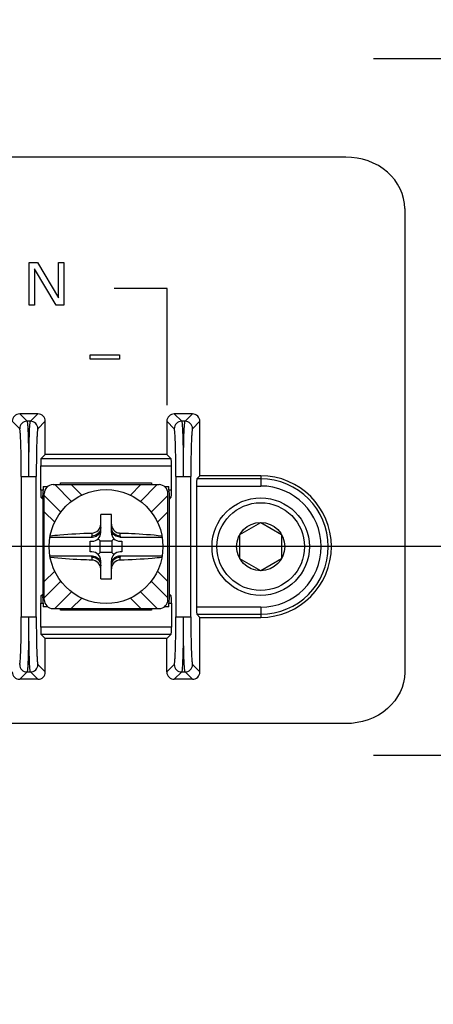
# Model space of a CAD drawing. Header units: inches. Extents: x 0 to 34, y 0 to 22.
# Tile 35 of 55: x 18.9 to 19.5, y 13.4 to 14.8. Entities that reach past the tile are written whole.
import ezdxf

# ---------------------------------------------------------------- set-up
doc = ezdxf.new("R2010")
doc.units = ezdxf.units.IN
doc.header["$LTSCALE"] = 1.87
doc.header["$MEASUREMENT"] = 0
doc.linetypes.add('CENTER', pattern=[0.6, 0.375, -0.075, 0.075, -0.075])
doc.layers.get('0').update_dxf_attribs({"linetype": 'CONTINUOUS'})
doc.layers.add('02___PRT_ALL_AXES', color=7, linetype='CONTINUOUS')
doc.layers.add('DIMENSIONS', color=7, linetype='CONTINUOUS')
doc.styles.get("Standard").update_dxf_attribs({"font": 'txt', "width": 0.8})
doc.dimstyles.new('DIMSTYLE_1', dxfattribs={"dimtxt": 0.125, "dimasz": 0.18, "dimexe": 0.125, "dimexo": 0.0625, "dimgap": 0.09, "dimtad": 0, "dimtih": 1, "dimtoh": 1, "dimlfac": 2, "dimzin": 4, "dimdsep": 46, "dimtxsty": 'STANDARD', "dimblk": '_FILLED', "dimblk1": '_FILLED', "dimblk2": '_FILLED', "dimcen": 0.09, "dimadec": 0, "dimazin": 0, "dimtfac": 1, "dimtofl": 0, "dimtmove": 0, "dimatfit": 3, "dimldrblk": '_FILLED', "dimfxl": 1, "dimtolj": 1, "dimtzin": 4, "dimarcsym": 0})

# ---------------------------------------------------------------- blocks, each defined once
blk = doc.blocks.new('*D2')
at = {"layer": 'DIMENSIONS', "color": 2, "linetype": 'CONTINUOUS'}
blk.add_line((20.971, 14.0679), (12.1914, 14.0679), dxfattribs=at)
at = {"layer": 'DIMENSIONS', "color": 2, "linetype": 'CONTINUOUS', "insert": (12.1289, 14.1304), "char_height": 0.125, "width": 1.625, "attachment_point": 3, "line_spacing_factor": 0.9}
blk.add_mtext('2X 70.00{\\Ftxt.shx;\\W1.000000;\\H0.125000; }[2.756]', dxfattribs=at)
blk = doc.blocks.new('_FILLED')
at = {"color": 0, "linetype": 'BYBLOCK'}
blk.add_solid([(0, 0), (-1, 0.1736), (-1, -0.1736)], dxfattribs=at)
blk = doc.blocks.new('*D7')
at = {"layer": 'DIMENSIONS', "color": 2, "linetype": 'CONTINUOUS'}
blk.add_line((20.4867, 15.2689), (20.4867, 16.9109), dxfattribs=at)
at = {"layer": 'DIMENSIONS', "color": 2, "linetype": 'CONTINUOUS', "insert": (20.4242, 16.9734), "char_height": 0.125, "width": 1.625, "attachment_point": 1, "rotation": 90, "line_spacing_factor": 0.9}
blk.add_mtext('2X 80.64{\\Ftxt.shx;\\W1.000000;\\H0.125000; }[3.175]', dxfattribs=at)

msp = doc.modelspace()

# ---------------------------------------------------------------- linework, layer by layer
at = {"color": 40, "linetype": 'CONTINUOUS'}
for p, q in [((19.384, 14.6179), (18.7774, 14.6179)), ((19.4674, 14.5457), (19.4674, 13.8901)), ((18.936, 14.4692), (18.9475, 14.4692)), ((18.936, 14.4091), (18.936, 14.4692)), ((18.9475, 14.4692), (18.9771, 14.4195)), ((18.9771, 14.4692), (18.9848, 14.4692)), ((18.9771, 14.4195), (18.9771, 14.4692)), ((18.9848, 14.4692), (18.9848, 14.4091)), ((18.9435, 14.4601), (18.9435, 14.4091)), ((18.9741, 14.4091), (18.9435, 14.4601)), ((19.1309, 14.4326), (19.0559, 14.4326)), ((19.1309, 14.2676), (19.1309, 14.4326)), ((18.9435, 14.4091), (18.936, 14.4091)), ((18.9848, 14.4091), (18.9741, 14.4091)), ((19.022, 14.3388), (19.0636, 14.3388)), ((19.022, 14.3328), (19.022, 14.3388)), ((19.0636, 14.3328), (19.022, 14.3328)), ((19.0636, 14.3388), (19.0636, 14.3328)), ((19.384, 13.8179), (17.1711, 13.8179))]:
    msp.add_line(p, q, dxfattribs=at)
at = {"color": 7, "linetype": 'CONTINUOUS'}
for p, q in [((18.9224, 14.2344), (18.9119, 14.2449)), ((18.9481, 14.2554), (18.9224, 14.2554)), ((18.9224, 14.2554), (18.9328, 14.2449)), ((18.9376, 14.2449), (18.9328, 14.2449)), ((18.9376, 14.2449), (18.9481, 14.2554)), ((18.9586, 14.2449), (18.9481, 14.2344)), ((18.9586, 14.1979), (18.9586, 14.2449)), ((19.1411, 14.2344), (19.1306, 14.2449)), ((19.1306, 14.2449), (19.1306, 14.1979)), ((19.1668, 14.2554), (19.1411, 14.2554)), ((19.1411, 14.2554), (19.1516, 14.2449)), ((19.1564, 14.2449), (19.1516, 14.2449)), ((19.1564, 14.2449), (19.1668, 14.2554)), ((19.1773, 14.2449), (19.1669, 14.2344)), ((19.1773, 14.1679), (19.1773, 14.2449)), ((18.9524, 14.1918), (18.9586, 14.1979)), ((19.1368, 14.1918), (18.9524, 14.1918)), ((19.1306, 14.1979), (18.9586, 14.1979)), ((19.1368, 14.1918), (19.1306, 14.1979)), ((18.9521, 14.1818), (19.1371, 14.1818)), ((18.9521, 14.1475), (18.9521, 14.1818)), ((19.1371, 14.1475), (19.1371, 14.1818)), ((18.9246, 14.167), (18.9246, 13.9688)), ((18.9249, 14.167), (18.9458, 14.167)), ((18.9458, 13.9688), (18.9458, 14.167)), ((19.1434, 14.167), (19.1434, 13.9688)), ((19.1436, 14.167), (19.1646, 14.167)), ((19.1646, 13.9688), (19.1646, 14.167)), ((19.1773, 14.1679), (19.1729, 14.1635)), ((19.2634, 14.1635), (19.1729, 14.1635)), ((19.2634, 14.1679), (19.1773, 14.1679)), ((19.2634, 14.1679), (19.2634, 14.1535)), ((18.9558, 14.1475), (18.9521, 14.1475)), ((18.9558, 14.1529), (18.9621, 14.1529)), ((18.9558, 14.1529), (18.9558, 14.1475)), ((18.9696, 14.1554), (19.1196, 14.1554)), ((18.9958, 14.1318), (18.9723, 14.1554)), ((18.9802, 14.1579), (19.109, 14.1579)), ((18.9802, 14.1554), (18.9802, 14.1579)), ((18.9953, 14.1554), (19.0101, 14.1406)), ((19.0791, 14.1406), (19.0939, 14.1554)), ((19.0934, 14.1318), (19.1169, 14.1554)), ((19.109, 14.1579), (19.109, 14.1554)), ((19.1271, 14.1529), (19.1334, 14.1529)), ((19.1334, 14.1475), (19.1334, 14.1529)), ((19.1371, 14.1475), (19.1334, 14.1475)), ((19.1334, 14.1475), (19.1338, 14.1411)), ((19.1726, 14.1535), (19.2634, 14.1535)), ((19.1726, 14.1535), (19.1726, 13.9822)), ((18.9524, 14.1375), (18.9553, 14.1375)), ((18.955, 14.135), (18.9524, 14.1375)), ((18.9552, 14.1389), (18.9555, 14.142)), ((18.9552, 14.1389), (18.9552, 13.9969)), ((18.9555, 14.142), (18.9557, 14.1441)), ((18.9571, 13.9929), (18.9571, 14.1429)), ((18.9806, 14.1167), (18.9571, 14.1402)), ((19.1086, 14.1167), (19.1321, 14.1402)), ((19.1321, 13.9929), (19.1321, 14.1429)), ((19.1338, 14.1411), (19.134, 14.1395)), ((19.1339, 14.1375), (19.1368, 14.1375)), ((19.134, 14.1395), (19.134, 14.1389)), ((19.134, 14.1389), (19.134, 13.9969)), ((19.1343, 14.135), (19.1368, 14.1375)), ((18.9719, 14.1024), (18.9571, 14.1172)), ((19.0371, 14.0879), (19.0371, 14.1132)), ((19.0521, 14.0879), (19.0521, 14.1132)), ((19.1321, 14.1172), (19.1173, 14.1024)), ((19.2338, 14.0849), (19.2634, 14.102)), ((19.2634, 14.102), (19.2929, 14.0849)), ((18.9652, 14.0814), (19.0252, 14.0814)), ((19.0246, 14.087), (19.0246, 14.0827)), ((19.0365, 14.076), (19.0334, 14.079)), ((19.0528, 14.076), (19.0558, 14.079)), ((19.064, 14.0814), (19.124, 14.0814)), ((19.0646, 14.0827), (19.0646, 14.087)), ((19.2338, 14.0508), (19.2338, 14.0849)), ((19.2929, 14.0849), (19.2929, 14.0508)), ((19.0221, 14.0754), (19.0246, 14.0754)), ((19.0221, 14.0604), (19.0221, 14.0754)), ((19.0365, 14.076), (19.0528, 14.076)), ((19.0365, 14.0597), (19.0365, 14.076)), ((19.0528, 14.076), (19.0528, 14.0597)), ((19.0646, 14.0754), (19.0671, 14.0754)), ((19.0671, 14.0754), (19.0671, 14.0604)), ((19.0252, 14.0544), (18.9652, 14.0544)), ((19.0246, 14.0604), (19.0221, 14.0604)), ((19.0246, 14.0531), (19.0246, 14.0488)), ((19.0365, 14.0597), (19.0334, 14.0567)), ((19.0528, 14.0597), (19.0365, 14.0597)), ((19.0528, 14.0597), (19.0558, 14.0567)), ((19.124, 14.0544), (19.064, 14.0544)), ((19.0671, 14.0604), (19.0646, 14.0604)), ((19.0646, 14.0488), (19.0646, 14.0531)), ((19.2634, 14.0338), (19.2338, 14.0508)), ((19.2929, 14.0508), (19.2634, 14.0338)), ((19.0371, 14.0225), (19.0371, 14.0479)), ((19.0521, 14.0225), (19.0521, 14.0479)), ((18.9571, 14.0186), (18.9719, 14.0334)), ((19.1173, 14.0334), (19.1321, 14.0186)), ((18.9571, 13.9955), (18.9806, 14.019)), ((19.1321, 13.9955), (19.1086, 14.019)), ((18.9524, 13.9982), (18.955, 14.0007)), ((18.9553, 13.9982), (18.9524, 13.9982)), ((18.9552, 13.9962), (18.9552, 13.9969)), ((18.9554, 13.9947), (18.9552, 13.9962)), ((18.9558, 13.9882), (18.9554, 13.9947)), ((18.9723, 13.9804), (18.9958, 14.0039)), ((19.0101, 13.9951), (18.9953, 13.9804)), ((19.0939, 13.9804), (19.0791, 13.9951)), ((19.1169, 13.9804), (19.0934, 14.0039)), ((19.1337, 13.9937), (19.1336, 13.9916)), ((19.134, 13.9969), (19.1337, 13.9937)), ((19.1368, 13.9982), (19.1339, 13.9982)), ((19.1343, 14.0007), (19.1368, 13.9982)), ((18.9521, 13.9882), (18.9558, 13.9882)), ((18.9521, 13.954), (18.9521, 13.9882)), ((18.9558, 13.9882), (18.9558, 13.9829)), ((18.9621, 13.9829), (18.9558, 13.9829)), ((18.9696, 13.9804), (19.1196, 13.9804)), ((18.9802, 13.9779), (18.9802, 13.9804)), ((19.109, 13.9804), (19.109, 13.9779)), ((19.1334, 13.9829), (19.1271, 13.9829)), ((19.1334, 13.9882), (19.1371, 13.9882)), ((19.1334, 13.9829), (19.1334, 13.9882)), ((19.1371, 13.9882), (19.1371, 13.954)), ((19.2634, 13.9822), (19.1726, 13.9822)), ((19.2634, 13.9822), (19.2634, 13.9679)), ((18.9249, 13.9688), (18.9458, 13.9688)), ((19.109, 13.9779), (18.9802, 13.9779)), ((19.1436, 13.9688), (19.1646, 13.9688)), ((19.1729, 13.9723), (19.2634, 13.9723)), ((19.1729, 13.9723), (19.1773, 13.9679)), ((19.1773, 13.9679), (19.2634, 13.9679)), ((19.1773, 13.8909), (19.1773, 13.9679)), ((19.1371, 13.954), (18.9521, 13.954)), ((18.9524, 13.944), (19.1368, 13.944)), ((18.9586, 13.9379), (18.9524, 13.944)), ((19.1306, 13.9379), (18.9586, 13.9379)), ((18.9586, 13.8909), (18.9586, 13.9379)), ((19.1368, 13.944), (19.1306, 13.9379)), ((19.1306, 13.8909), (19.1306, 13.9379)), ((18.9481, 13.9013), (18.9586, 13.8909)), ((19.1306, 13.8909), (19.1411, 13.9013)), ((19.1669, 13.9013), (19.1773, 13.8909)), ((18.9328, 13.8908), (18.9224, 13.8804)), ((18.9328, 13.8908), (18.9376, 13.8908)), ((18.9481, 13.8804), (18.9376, 13.8908)), ((19.1516, 13.8908), (19.1411, 13.8804)), ((19.1516, 13.8908), (19.1564, 13.8908)), ((19.1668, 13.8804), (19.1564, 13.8908)), ((18.9481, 13.8804), (18.9224, 13.8804)), ((19.1668, 13.8804), (19.1411, 13.8804))]:
    msp.add_line(p, q, dxfattribs=at)
for centre, radius in [((19.0446, 14.0679), 0.0805), ((19.2634, 14.0679), 0.0689), ((19.2634, 14.0679), 0.062), ((19.2634, 14.0679), 0.0341)]:
    msp.add_circle(centre, radius, dxfattribs=at)
for centre, radius, start, end in [((18.9329, 14.2344), 0.0105, 90.0842, 179.9158), ((18.9376, 14.2344), 0.0105, 0.0842, 89.9158), ((19.1516, 14.2344), 0.0105, 90.0842, 179.9158), ((19.1564, 14.2344), 0.0105, 0.0842, 89.9158), ((19.2634, 14.0679), 0.1, 270, 90), ((19.2634, 14.0679), 0.0956, 270, 90), ((18.9092, 14.1477), 0.0467, 355.5345, 358.3173), ((18.9156, 14.1475), 0.0402, 358.3299, 359.981), ((18.9696, 14.1429), 0.0125, 90, 180), ((19.1196, 14.1429), 0.0125, 0, 90), ((19.2634, 14.0679), 0.0856, 270, 90), ((19.0446, 13.9005), 0.2128, 87.9804, 92.0196), ((19.0246, 14.0879), 0.0125, 270, 360), ((19.0646, 14.0879), 0.0125, 180, 270), ((19.0246, 14.0479), 0.0125, 0, 90), ((19.0646, 14.0479), 0.0125, 90, 180), ((19.0446, 14.2352), 0.2128, 267.9805, 272.0195), ((18.9696, 13.9929), 0.0125, 180, 270), ((19.1196, 13.9929), 0.0125, 270, 360), ((19.1801, 13.988), 0.0467, 175.5346, 178.3173), ((19.1736, 13.9882), 0.0402, 178.3299, 179.981), ((18.9329, 13.9013), 0.0105, 180.0842, 269.9158), ((18.9376, 13.9013), 0.0105, 270.0842, 359.9158), ((19.1516, 13.9013), 0.0105, 180.0842, 269.9158), ((19.1564, 13.9013), 0.0105, 270.0842, 359.9158)]:
    msp.add_arc(centre, radius, start, end, dxfattribs=at)
for centre, major_axis, ratio, start_param, end_param in [((18.9224, 14.2449), (0.00743, -0.00743), 0.998783, 2.356803, 3.926382), ((18.9481, 14.2449), (-0.00743, -0.00743), 0.998783, 2.356803, 3.926382), ((19.1411, 14.2449), (0.00743, -0.00743), 0.998783, 2.356803, 3.926382), ((19.1668, 14.2449), (-0.00743, -0.00743), 0.998783, 2.356803, 3.926382), ((18.9525, 14.1818), (0, 0.01), 0.034921, 0.034907, 1.570796), ((19.1368, 14.1818), (0, 0.01), 0.034921, -1.570796, -0.034907), ((19.173, 14.1535), (0, 0.01), 0.034921, 0.034907, 1.570796), ((18.9525, 14.1475), (0, 0.01), 0.034921, -4.712389, -3.176499), ((19.1368, 14.1475), (0, 0.01), 0.034921, -3.106686, -1.570796), ((18.9525, 13.9882), (0, 0.01), 0.034921, 0.034907, 1.570796), ((19.1368, 13.9882), (0, 0.01), 0.034921, -1.570796, -0.034907), ((19.173, 13.9822), (0, 0.01), 0.034921, 1.570796, 3.106686), ((18.9525, 13.954), (0, 0.01), 0.034921, -4.712389, -3.176499), ((19.1368, 13.954), (0, 0.01), 0.034921, -3.106686, -1.570796), ((18.9224, 13.8909), (0.00743, 0.00743), 0.998783, -3.926382, -2.356803), ((18.9481, 13.8909), (-0.00743, 0.00743), 0.998783, 2.356803, 3.926382), ((19.1411, 13.8909), (0.00743, 0.00743), 0.998783, -3.926382, -2.356803), ((19.1668, 13.8909), (-0.00743, 0.00743), 0.998783, 2.356803, 3.926382)]:
    msp.add_ellipse(centre, major_axis=major_axis, ratio=ratio, start_param=start_param, end_param=end_param, dxfattribs=at)
at = {"color": 40, "linetype": 'CONTINUOUS'}
for points, knots in [([(19.4674, 14.5457), (19.4674, 14.5646), (19.4467, 14.605), (19.4049, 14.6179), (19.384, 14.6179)], [0, 0, 0, 0, 0.474694, 1, 1, 1, 1]), ([(19.4674, 13.8901), (19.4674, 13.8712), (19.4467, 13.8308), (19.4049, 13.8179), (19.384, 13.8179)], [0, 0, 0, 0, 0.474732, 1, 1, 1, 1])]:
    msp.add_open_spline(points, degree=3, knots=knots, dxfattribs=at)
at = {"color": 7, "linetype": 'CONTINUOUS'}
for points, knots in [([(18.9328, 14.2449), (18.933, 14.2447), (18.9331, 14.244), (18.9334, 14.2427), (18.9335, 14.2407), (18.9339, 14.2367), (18.9342, 14.2301), (18.9345, 14.2205), (18.9348, 14.2089), (18.935, 14.1958), (18.9351, 14.1817), (18.9351, 14.1719), (18.9351, 14.167)], [0, 0, 0, 0, 0.008455, 0.025755, 0.051939, 0.086811, 0.181298, 0.305811, 0.455665, 0.625464, 0.809247, 1, 1, 1, 1]), ([(18.9353, 14.167), (18.9353, 14.1719), (18.9354, 14.1817), (18.9355, 14.1958), (18.9357, 14.2089), (18.936, 14.2205), (18.9363, 14.2301), (18.9366, 14.2367), (18.9369, 14.2407), (18.9371, 14.2427), (18.9373, 14.244), (18.9375, 14.2447), (18.9376, 14.2449)], [0, 0, 0, 0, 0.190842, 0.374546, 0.544562, 0.694524, 0.818823, 0.91321, 0.948058, 0.974253, 0.991558, 1, 1, 1, 1]), ([(19.1516, 14.2449), (19.1517, 14.2447), (19.1519, 14.244), (19.1521, 14.2427), (19.1523, 14.2407), (19.1526, 14.2367), (19.1529, 14.2301), (19.1533, 14.2205), (19.1535, 14.2089), (19.1537, 14.1958), (19.1538, 14.1817), (19.1539, 14.1719), (19.1539, 14.167)], [0, 0, 0, 0, 0.008455, 0.025755, 0.051939, 0.086811, 0.181298, 0.305811, 0.455665, 0.625464, 0.809247, 1, 1, 1, 1]), ([(19.1541, 14.167), (19.1541, 14.1719), (19.1541, 14.1817), (19.1542, 14.1958), (19.1544, 14.2089), (19.1547, 14.2205), (19.155, 14.2301), (19.1554, 14.2367), (19.1557, 14.2407), (19.1559, 14.2427), (19.1561, 14.244), (19.1562, 14.2447), (19.1564, 14.2449)], [0, 0, 0, 0, 0.190842, 0.374546, 0.544562, 0.694524, 0.818823, 0.91321, 0.948058, 0.974253, 0.991558, 1, 1, 1, 1]), ([(18.9246, 14.167), (18.9246, 14.1713), (18.9246, 14.1797), (18.9245, 14.192), (18.9243, 14.2033), (18.924, 14.2133), (18.9237, 14.2216), (18.9234, 14.2273), (18.9231, 14.2308), (18.9229, 14.2326), (18.9226, 14.2337), (18.9225, 14.2343), (18.9224, 14.2344)], [0, 0, 0, 0, 0.190698, 0.374424, 0.544169, 0.693977, 0.81846, 0.91294, 0.947824, 0.974037, 0.991397, 1, 1, 1, 1]), ([(18.9481, 14.2344), (18.948, 14.2343), (18.9478, 14.2337), (18.9476, 14.2326), (18.9474, 14.2308), (18.9471, 14.2273), (18.9468, 14.2216), (18.9464, 14.2133), (18.9462, 14.2033), (18.946, 14.192), (18.9459, 14.1797), (18.9458, 14.1713), (18.9458, 14.167)], [0, 0, 0, 0, 0.008589, 0.025952, 0.052175, 0.087034, 0.181415, 0.305683, 0.455601, 0.625565, 0.809213, 1, 1, 1, 1]), ([(19.1434, 14.167), (19.1434, 14.1713), (19.1434, 14.1797), (19.1432, 14.192), (19.143, 14.2033), (19.1428, 14.2133), (19.1424, 14.2216), (19.1421, 14.2273), (19.1418, 14.2308), (19.1416, 14.2326), (19.1414, 14.2337), (19.1413, 14.2343), (19.1411, 14.2344)], [0, 0, 0, 0, 0.190698, 0.374424, 0.544169, 0.693977, 0.81846, 0.91294, 0.947824, 0.974037, 0.991397, 1, 1, 1, 1]), ([(19.1669, 14.2344), (19.1667, 14.2343), (19.1666, 14.2337), (19.1664, 14.2326), (19.1662, 14.2308), (19.1659, 14.2273), (19.1655, 14.2216), (19.1652, 14.2133), (19.1649, 14.2033), (19.1647, 14.192), (19.1646, 14.1797), (19.1646, 14.1713), (19.1646, 14.167)], [0, 0, 0, 0, 0.008589, 0.025952, 0.052175, 0.087034, 0.181415, 0.305683, 0.455601, 0.625565, 0.809213, 1, 1, 1, 1]), ([(19.0246, 14.087), (19.0278, 14.0871), (19.0343, 14.0898), (19.0371, 14.0963), (19.0371, 14.0995)], [0, 0, 0, 0, 0.503157, 1, 1, 1, 1]), ([(19.0371, 14.095), (19.0371, 14.0918), (19.0344, 14.0853), (19.0278, 14.0827), (19.0246, 14.0827)], [0, 0, 0, 0, 0.497823, 1, 1, 1, 1]), ([(19.0646, 14.0827), (19.0614, 14.0827), (19.0548, 14.0853), (19.0521, 14.0918), (19.0521, 14.095)], [0, 0, 0, 0, 0.502177, 1, 1, 1, 1]), ([(19.054, 14.0931), (19.0551, 14.0913), (19.0583, 14.0882), (19.0625, 14.087), (19.0646, 14.087)], [0, 0, 0, 0, 0.500378, 1, 1, 1, 1]), ([(18.9656, 14.0832), (18.9701, 14.0837), (18.9897, 14.0857), (19.0094, 14.0866), (19.0246, 14.087)], [0, 0, 0, 0, 0.230295, 1, 1, 1, 1]), ([(19.0252, 14.0814), (19.0251, 14.0815), (19.0248, 14.0818), (19.0246, 14.0823), (19.0246, 14.0827)], [0, 0, 0, 0, 0.291149, 1, 1, 1, 1]), ([(19.0252, 14.0814), (19.0278, 14.0814), (19.0332, 14.0831), (19.0364, 14.0878), (19.0371, 14.0903)], [0, 0, 0, 0, 0.500115, 1, 1, 1, 1]), ([(19.064, 14.0814), (19.0614, 14.0814), (19.056, 14.0831), (19.0528, 14.0878), (19.0521, 14.0903)], [0, 0, 0, 0, 0.500118, 1, 1, 1, 1]), ([(19.0646, 14.0827), (19.0646, 14.0823), (19.0644, 14.0818), (19.0641, 14.0815), (19.064, 14.0814)], [0, 0, 0, 0, 0.709246, 1, 1, 1, 1]), ([(19.0646, 14.087), (19.0699, 14.0869), (19.0896, 14.0862), (19.1093, 14.0848), (19.1236, 14.0832)], [0, 0, 0, 0, 0.266249, 1, 1, 1, 1]), ([(19.0246, 14.0488), (19.0194, 14.0489), (18.9997, 14.0495), (18.98, 14.0509), (18.9656, 14.0525)], [0, 0, 0, 0, 0.266249, 1, 1, 1, 1]), ([(19.0246, 14.0531), (19.0246, 14.0534), (19.0248, 14.0539), (19.0251, 14.0543), (19.0252, 14.0544)], [0, 0, 0, 0, 0.708851, 1, 1, 1, 1]), ([(19.0246, 14.0531), (19.0278, 14.0531), (19.0344, 14.0505), (19.0371, 14.0439), (19.0371, 14.0407)], [0, 0, 0, 0, 0.502177, 1, 1, 1, 1]), ([(19.0252, 14.0544), (19.0278, 14.0544), (19.0332, 14.0526), (19.0364, 14.0479), (19.0371, 14.0454)], [0, 0, 0, 0, 0.500116, 1, 1, 1, 1]), ([(19.064, 14.0544), (19.0614, 14.0544), (19.056, 14.0526), (19.0528, 14.0479), (19.0521, 14.0454)], [0, 0, 0, 0, 0.500117, 1, 1, 1, 1]), ([(19.0521, 14.0407), (19.0521, 14.0439), (19.0548, 14.0505), (19.0614, 14.0531), (19.0646, 14.0531)], [0, 0, 0, 0, 0.497823, 1, 1, 1, 1]), ([(19.064, 14.0544), (19.0641, 14.0543), (19.0644, 14.0539), (19.0646, 14.0534), (19.0646, 14.0531)], [0, 0, 0, 0, 0.290754, 1, 1, 1, 1]), ([(19.1236, 14.0525), (19.1191, 14.052), (19.0995, 14.0501), (19.0798, 14.0491), (19.0646, 14.0488)], [0, 0, 0, 0, 0.230295, 1, 1, 1, 1]), ([(19.0371, 14.0363), (19.0371, 14.0394), (19.0343, 14.046), (19.0278, 14.0487), (19.0246, 14.0488)], [0, 0, 0, 0, 0.496847, 1, 1, 1, 1]), ([(19.0646, 14.0488), (19.0614, 14.0487), (19.0549, 14.046), (19.0521, 14.0394), (19.0521, 14.0363)], [0, 0, 0, 0, 0.503153, 1, 1, 1, 1]), ([(18.9224, 13.9013), (18.9225, 13.9015), (18.9226, 13.9021), (18.9229, 13.9032), (18.9231, 13.905), (18.9234, 13.9084), (18.9237, 13.9142), (18.924, 13.9224), (18.9243, 13.9325), (18.9245, 13.9438), (18.9246, 13.9561), (18.9246, 13.9645), (18.9246, 13.9688)], [0, 0, 0, 0, 0.008589, 0.025952, 0.052175, 0.087034, 0.181414, 0.305683, 0.455601, 0.625565, 0.809213, 1, 1, 1, 1]), ([(18.9351, 13.9688), (18.9351, 13.9638), (18.9351, 13.9541), (18.935, 13.9399), (18.9348, 13.9268), (18.9345, 13.9153), (18.9342, 13.9057), (18.9339, 13.8991), (18.9335, 13.8951), (18.9334, 13.893), (18.9331, 13.8917), (18.933, 13.891), (18.9328, 13.8908)], [0, 0, 0, 0, 0.190842, 0.374546, 0.544562, 0.694524, 0.818823, 0.91321, 0.948058, 0.974253, 0.991558, 1, 1, 1, 1]), ([(18.9376, 13.8908), (18.9375, 13.891), (18.9373, 13.8917), (18.9371, 13.893), (18.9369, 13.8951), (18.9366, 13.8991), (18.9363, 13.9057), (18.936, 13.9153), (18.9357, 13.9268), (18.9355, 13.9399), (18.9354, 13.9541), (18.9353, 13.9638), (18.9353, 13.9688)], [0, 0, 0, 0, 0.008455, 0.025755, 0.051939, 0.086811, 0.181298, 0.305811, 0.455665, 0.625464, 0.809247, 1, 1, 1, 1]), ([(18.9458, 13.9688), (18.9458, 13.9645), (18.9459, 13.9561), (18.946, 13.9438), (18.9462, 13.9325), (18.9464, 13.9225), (18.9468, 13.9142), (18.9471, 13.9085), (18.9474, 13.905), (18.9476, 13.9032), (18.9478, 13.9021), (18.948, 13.9015), (18.9481, 13.9013)], [0, 0, 0, 0, 0.190698, 0.374424, 0.544169, 0.693977, 0.81846, 0.91294, 0.947824, 0.974037, 0.991397, 1, 1, 1, 1]), ([(19.1411, 13.9013), (19.1413, 13.9015), (19.1414, 13.9021), (19.1416, 13.9032), (19.1418, 13.905), (19.1421, 13.9084), (19.1424, 13.9142), (19.1428, 13.9224), (19.143, 13.9325), (19.1432, 13.9438), (19.1434, 13.9561), (19.1434, 13.9645), (19.1434, 13.9688)], [0, 0, 0, 0, 0.008589, 0.025952, 0.052175, 0.087034, 0.181414, 0.305683, 0.455601, 0.625565, 0.809213, 1, 1, 1, 1]), ([(19.1539, 13.9688), (19.1539, 13.9638), (19.1538, 13.9541), (19.1537, 13.9399), (19.1535, 13.9268), (19.1533, 13.9153), (19.1529, 13.9057), (19.1526, 13.8991), (19.1523, 13.8951), (19.1521, 13.893), (19.1519, 13.8917), (19.1517, 13.891), (19.1516, 13.8908)], [0, 0, 0, 0, 0.190842, 0.374546, 0.544562, 0.694524, 0.818823, 0.91321, 0.948058, 0.974253, 0.991558, 1, 1, 1, 1]), ([(19.1564, 13.8908), (19.1562, 13.891), (19.1561, 13.8917), (19.1559, 13.893), (19.1557, 13.8951), (19.1554, 13.8991), (19.155, 13.9057), (19.1547, 13.9153), (19.1544, 13.9268), (19.1542, 13.9399), (19.1541, 13.9541), (19.1541, 13.9638), (19.1541, 13.9688)], [0, 0, 0, 0, 0.008455, 0.025755, 0.051939, 0.086811, 0.181298, 0.305811, 0.455665, 0.625464, 0.809247, 1, 1, 1, 1]), ([(19.1646, 13.9688), (19.1646, 13.9645), (19.1646, 13.9561), (19.1647, 13.9438), (19.1649, 13.9325), (19.1652, 13.9225), (19.1655, 13.9142), (19.1659, 13.9085), (19.1662, 13.905), (19.1664, 13.9032), (19.1666, 13.9021), (19.1667, 13.9015), (19.1669, 13.9013)], [0, 0, 0, 0, 0.190698, 0.374424, 0.544169, 0.693977, 0.81846, 0.91294, 0.947824, 0.974037, 0.991397, 1, 1, 1, 1])]:
    msp.add_open_spline(points, degree=3, knots=knots, dxfattribs=at)
msp.add_open_spline([(19.0521, 14.0995), (19.0521, 14.0972), (19.0528, 14.0949), (19.054, 14.0931)], degree=3, dxfattribs=at)
at = {"layer": '02___PRT_ALL_AXES', "color": 7, "linetype": 'CENTER'}
for p, q in [((19.6012, 14.7569), (19.423, 14.7569)), ((19.6012, 13.7726), (19.423, 13.7726))]:
    msp.add_line(p, q, dxfattribs=at)

# ---------------------------------------------------------------- dimensions: what is measured, and where the dimension line sits
at = {"layer": 'DIMENSIONS', "color": 2, "linetype": 'CONTINUOUS'}
for feature_location, offset, dtype, origin, picture, middle in [((20.48666, 15.26892), (0, 1.64197), 1, (18.89919, 13.88038), '*D7', (20.48666, 17.78589)), ((20.971, 14.0679), (-8.7796, 0), 0, (21.0335, 12.6899), '*D2', (11.3164, 14.0679))]:
    dim = msp.add_ordinate_dim(feature_location=feature_location, offset=offset, dtype=dtype, origin=origin, text='2X <>', dimstyle='DIMSTYLE_1', override={"dimtad": 1, "dimtih": 0, "dimtoh": 0}, dxfattribs=at)
    dim.commit()
    dim.dimension.update_dxf_attribs({"geometry": picture, "text_midpoint": middle})

doc.saveas('drawing.dxf')
